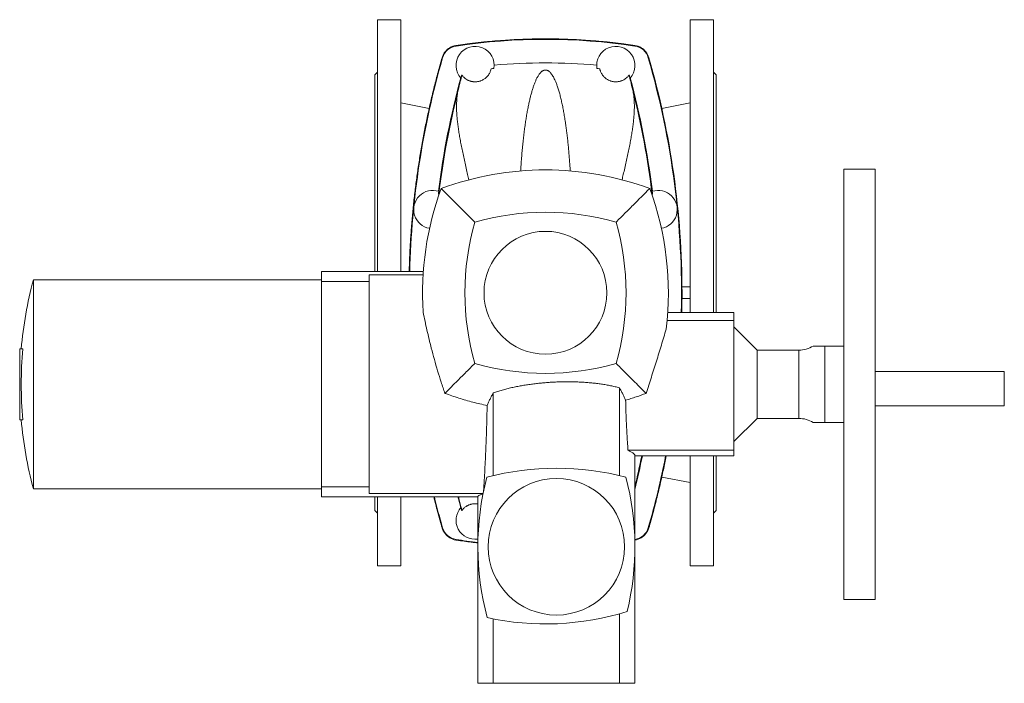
# Model space of a CAD drawing. Header units: millimetres. Extents: x -756 to 598, y -5 to 1781.
# Tile 1 of 10: x -756 to -35, y -5 to 481. Entities that reach past the tile are written whole.
import ezdxf

# ---------------------------------------------------------------- set-up
doc = ezdxf.new("R2010")
doc.units = ezdxf.units.MM

msp = doc.modelspace()

# ---------------------------------------------------------------- linework, layer by layer
at = {"color": 7, "linetype": 'Continuous', "lineweight": 15}
for p, q in [((-476.81, 481.24), (-493.81, 481.24)), ((-493.81, 296.74), (-493.81, 481.24)), ((-476.81, 481.24), (-476.81, 296.74)), ((-247.81, 481.24), (-264.81, 481.24)), ((-264.81, 481.24), (-264.81, 285.49)), ((-247.81, 481.24), (-247.81, 266.74)), ((-436.37, 462.31), (-436.37, 462.31)), ((-305.25, 462.31), (-305.25, 462.31)), ((-493.81, 442.74), (-495.81, 440.74)), ((-495.81, 296.74), (-495.81, 440.74)), ((-432.11, 440.81), (-432.05, 440.73)), ((-309.51, 440.81), (-309.57, 440.73)), ((-245.81, 440.74), (-247.81, 442.74)), ((-245.81, 440.74), (-245.81, 266.74)), ((-455.97, 416.19), (-476.81, 420.24)), ((-264.81, 420.24), (-285.65, 416.19)), ((-129.31, 371.74), (-152.31, 371.74)), ((-152.31, 371.74), (-152.31, 56.74)), ((-129.31, 371.74), (-129.31, 56.74)), ((-460.26, 296.74), (-534.81, 296.74)), ((-534.81, 289.44), (-534.81, 296.74)), ((-534.81, 290.74), (-745.81, 290.74)), ((-745.81, 137.74), (-745.81, 290.74)), ((-499.81, 289.44), (-534.81, 289.44)), ((-534.81, 139.04), (-534.81, 289.44)), ((-499.81, 294.27), (-460.42, 294.27)), ((-499.81, 289.44), (-499.81, 294.27)), ((-499.81, 139.04), (-499.81, 289.44)), ((-270.85, 285.49), (-264.81, 285.49)), ((-264.81, 285.49), (-264.81, 281.24)), ((-264.81, 276.99), (-264.81, 281.24)), ((-270.85, 276.99), (-264.81, 276.99)), ((-264.81, 266.74), (-264.81, 276.99)), ((-232.81, 260.94), (-281.75, 260.94)), ((-232.81, 266.74), (-281.29, 266.74)), ((-232.81, 260.94), (-232.81, 266.74)), ((-232.81, 166.01), (-232.81, 260.94)), ((-215.81, 239.24), (-232.81, 256.24)), ((-753.53, 240.24), (-755.81, 240.24)), ((-755.81, 188.24), (-755.81, 240.24)), ((-185.31, 239.24), (-215.81, 239.24)), ((-215.81, 189.24), (-215.81, 239.24)), ((-34.81, 223.53), (-129.31, 223.53)), ((-34.81, 223.53), (-34.81, 198.53)), ((-316.62, 211.66), (-316.62, 147.33)), ((-409, 207.99), (-409, 147.33)), ((-129.31, 198.53), (-34.81, 198.53)), ((-753.53, 188.24), (-755.81, 188.24)), ((-232.81, 172.24), (-215.81, 189.24)), ((-215.81, 189.24), (-185.31, 189.24)), ((-232.81, 166.01), (-310.4, 166.01)), ((-232.81, 161.74), (-232.81, 166.01)), ((-305.31, 95.24), (-305.31, 162.22)), ((-305.31, 161.74), (-232.81, 161.74)), ((-264.81, 81.24), (-264.81, 161.74)), ((-247.81, 161.74), (-247.81, 81.24)), ((-245.81, 161.74), (-245.81, 121.74)), ((-285.65, 146.29), (-264.81, 142.24)), ((-745.81, 137.74), (-534.81, 137.74)), ((-499.81, 139.04), (-534.81, 139.04)), ((-534.81, 131.74), (-534.81, 139.04)), ((-499.81, 134.21), (-499.81, 139.04)), ((-534.81, 131.74), (-420.31, 131.74)), ((-499.81, 134.21), (-416.48, 134.21)), ((-495.81, 121.74), (-495.81, 131.74)), ((-493.81, 81.24), (-493.81, 131.74)), ((-476.81, 81.24), (-476.81, 131.74)), ((-420.31, 132.07), (-420.31, 95.24)), ((-495.81, 121.74), (-493.81, 119.74)), ((-432.11, 121.67), (-432.05, 121.75)), ((-247.81, 119.74), (-245.81, 121.74)), ((-436.37, 100.17), (-436.37, 100.17)), ((-420.31, 95.24), (-420.31, -4.76)), ((-305.25, 100.17), (-305.31, 100.17)), ((-305.25, 100.17), (-305.31, 100.17)), ((-305.31, -4.76), (-305.31, 95.24)), ((-305.25, 100.17), (-305.25, 100.17)), ((-493.81, 81.24), (-476.81, 81.24)), ((-264.81, 81.24), (-247.81, 81.24)), ((-152.31, 56.74), (-129.31, 56.74)), ((-316.62, 46.17), (-316.62, -4.76)), ((-409, 42.44), (-409, -4.76)), ((-409, -4.76), (-420.31, -4.76)), ((-316.62, -4.76), (-409, -4.76)), ((-305.31, -4.76), (-316.62, -4.76))]:
    msp.add_line(p, q, dxfattribs=at)
at = {"color": 8, "linetype": 'Continuous', "lineweight": 0}
for p, q in [((-436.31, 461.92), (-436.37, 462.31)), ((-305.31, 461.92), (-305.25, 462.31)), ((-446.13, 453.3), (-446.51, 453.41)), ((-295.49, 453.3), (-295.11, 453.41)), ((-185.31, 239.24), (-185.31, 189.24)), ((-166.14, 242.24), (-166.14, 186.24)), ((-446.13, 109.18), (-446.51, 109.07)), ((-295.49, 109.18), (-295.11, 109.07)), ((-436.31, 100.56), (-436.37, 100.17)), ((-305.31, 100.55), (-305.25, 100.17))]:
    msp.add_line(p, q, dxfattribs=at)
at = {"color": 7, "linetype": 'Continuous', "lineweight": 15, "flags": 128}
for points in [[(-448.88, 353.39), (-449.07, 353.47), (-449.2, 353.52)], [(-292.74, 353.39), (-292.55, 353.47), (-292.42, 353.52)], [(-434.92, 131.74), (-434.53, 130.22), (-432.87, 123.93)]]:
    msp.add_lwpolyline(points, dxfattribs=at)
at = {"color": 7, "linetype": 'Continuous', "lineweight": 15}
for centre, radius in [((-370.81, 281.24), 45), ((-362.81, 95.24), 50)]:
    msp.add_circle(centre, radius, dxfattribs=at)
for centre, radius, start, end in [((-434.5, 449.95), 12.11, 98.60801, 163.93095), ((-434.5, 449.95), 12.5, 98.60801, 120.49718), ((-370.81, 29.24), 438, 90, 98.60798), ((-370.81, 29.24), 437.61, 81.39199, 98.60801), ((-422.31, 447.74), 14, 350.73897, 221.75277), ((-370.81, 29.24), 438, 81.39202, 90), ((-319.31, 447.74), 14, 318.24723, 189.26103), ((-307.12, 449.95), 12.11, 16.06905, 81.39199), ((-307.12, 449.95), 12.5, 59.50282, 81.39199), ((151.19, 281.24), 621.61, 163.93095, 178.57116), ((-370.81, 29.24), 420.37, 84.88186, 95.11814), ((-892.81, 281.24), 621.61, 358.66336, 16.06905), ((151.19, 281.24), 604.73, 164.70029, 164.93504), ((-370.81, 29.24), 417.95, 95.17284, 95.45775), ((-370.81, 29.24), 417.95, 84.54225, 84.82716), ((-892.81, 281.24), 604.73, 15.06496, 15.29971), ((151.19, 281.24), 604.88, 164.92569, 172.9393), ((-892.81, 281.24), 604.88, 7.0607, 15.07431), ((-370.81, 151.24), 220, 69.69803, 110.30197), ((-453.31, 342.24), 14, 71.87744, 260.22719), ((-240.81, 281.24), 220, 159.69803, 183.70098), ((151.19, 281.24), 604.73, 172.94198, 173.13576), ((-500.81, 281.24), 220, 353.06025, 20.30197), ((-288.31, 342.24), 14, 279.77281, 108.12256), ((-892.81, 281.24), 604.73, 6.86424, 7.05802), ((-370.81, 151.24), 189, 74.10225, 105.89775), ((-240.81, 281.24), 189, 164.10225, 195.89775), ((-500.81, 281.24), 189, 344.10225, 15.89775), ((-458.2, 214.24), 297.61, 165.10517, 174.98814), ((-458.2, 214.24), 296.47, 174.96886, 185.03114), ((-185.31, 259.24), 20, 270, 301.78768), ((-370.81, 411.24), 189, 254.10225, 285.89775), ((-458.2, 214.24), 297.61, 185.01186, 194.89483), ((-185.31, 169.24), 20, 58.21157, 90), ((-892.81, 281.24), 604.88, 346.23327, 348.60562), ((-892.81, 281.24), 621.61, 343.93095, 348.91625), ((-362.81, -47.26), 200, 75.25263, 104.74737), ((-220.31, 95.24), 200, 165.25263, 195.03298), ((-505.31, 95.24), 200, 346.28739, 14.74737), ((151.19, 281.24), 621.61, 193.91638, 196.06905), ((-422.31, 114.74), 14, 138.24723, 278.21321), ((151.19, 281.24), 604.73, 195.06496, 195.29971), ((-434.5, 112.53), 12.11, 196.06905, 261.39199), ((-307.12, 112.53), 12.11, 278.60801, 343.93095), ((-434.5, 112.53), 12.5, 239.50282, 261.39199), ((-307.12, 112.53), 12.5, 278.60801, 300.49718), ((-370.81, 533.24), 438, 261.39202, 263.51093), ((-370.81, 533.24), 437.61, 261.39199, 263.50508), ((-370.65, 238.73), 200, 257.6398, 287.35053)]:
    msp.add_arc(centre, radius, start, end, dxfattribs=at)
at = {"color": 8, "linetype": 'Continuous', "lineweight": 0}
for centre, start, end in [((151.19, 281.24), 165.79517, 173.14362), ((-892.81, 281.24), 6.85638, 14.20483), ((-892.81, 281.24), 346.42103, 348.59641)]:
    msp.add_arc(centre, 604.39, start, end, dxfattribs=at)
at = {"color": 7, "linetype": 'Continuous', "lineweight": 15}
for points in [[(-440.84, 460.72), (-439.49, 461.51), (-437.98, 462.06), (-436.37, 462.31)], [(-300.78, 460.72), (-302.13, 461.51), (-303.64, 462.06), (-305.25, 462.31)], [(-444.35, 457.64), (-443.39, 458.87), (-442.19, 459.92), (-440.84, 460.72)], [(-297.27, 457.64), (-298.23, 458.87), (-299.43, 459.92), (-300.78, 460.72)], [(-295.11, 453.41), (-295.55, 454.94), (-296.29, 456.38), (-297.27, 457.64)], [(-446.51, 109.07), (-446.07, 107.54), (-445.33, 106.1), (-444.35, 104.85)], [(-444.35, 104.85), (-443.39, 103.61), (-442.19, 102.56), (-440.84, 101.76)], [(-440.84, 101.76), (-439.49, 100.97), (-437.98, 100.42), (-436.37, 100.17)], [(-300.78, 101.76), (-302.13, 100.97), (-303.64, 100.42), (-305.25, 100.17)], [(-297.27, 104.85), (-298.23, 103.61), (-299.43, 102.56), (-300.78, 101.76)]]:
    msp.add_open_spline(points, degree=3, dxfattribs=at)
for points, knots in [([(-436.37, 462.31), (-431.89, 462.98), (-427.41, 463.59), (-405.63, 466.2), (-388.23, 467.24), (-370.81, 467.24)], [0.7420073, 0.7420073, 0.7420073, 0.7420073, 0.7952181, 0.7952181, 1, 1, 1, 1]), ([(-305.25, 462.31), (-309.73, 462.98), (-314.21, 463.59), (-335.99, 466.2), (-353.39, 467.24), (-370.81, 467.24)], [0.7420073, 0.7420073, 0.7420073, 0.7420073, 0.7952181, 0.7952181, 1, 1, 1, 1]), ([(-446.51, 453.41), (-446.14, 454.67), (-445.59, 455.84), (-444.72, 457.15), (-444.54, 457.4), (-444.35, 457.64)], [0.68461516, 0.68461516, 0.68461516, 0.68461516, 0.7000316, 0.7000316, 0.70373851, 0.70373851, 0.70373851, 0.70373851]), ([(-470.59, 296.74), (-470.54, 298.87), (-470.41, 304.64), (-469.97, 314.05), (-469.3, 324.97), (-468.44, 335.81), (-467.4, 346.57), (-466.18, 357.25), (-464.77, 367.91), (-463.17, 378.61), (-461.38, 389.35), (-459.37, 400.13), (-457.18, 410.87), (-454.8, 421.58), (-452.23, 432.24), (-449.49, 442.86), (-447.5, 449.89), (-446.51, 453.41)], [0, 0, 0, 0, 0.040141, 0.108978, 0.177816, 0.246653, 0.314261, 0.381869, 0.449477, 0.517085, 0.586073, 0.655061, 0.724049, 0.793037, 0.862024, 0.931012, 1, 1, 1, 1]), ([(-270.81, 281.24), (-270.81, 310.31), (-272.85, 339.39), (-280.98, 396.97), (-287.06, 425.47), (-295.11, 453.41)], [0, 0, 0, 0, 0.5, 0.5, 1, 1, 1, 1]), ([(-434.72, 429.55), (-434.17, 431.93), (-433.66, 434.05), (-432.76, 437.77), (-432.37, 439.38), (-432.05, 440.73)], [0, 0, 0, 0, 0.5, 0.5, 1, 1, 1, 1]), ([(-410.56, 445.29), (-410.66, 444.82), (-410.8, 444.29), (-411.11, 443.41), (-411.24, 443.11), (-411.53, 442.46), (-411.7, 442.13), (-412.09, 441.43), (-412.32, 441.07), (-412.87, 440.32), (-413.19, 439.93), (-413.76, 439.32), (-413.96, 439.11), (-414.41, 438.7), (-414.66, 438.49), (-415.2, 438.07), (-415.5, 437.85), (-416.16, 437.43), (-416.53, 437.22), (-417.35, 436.81), (-417.81, 436.6), (-418.57, 436.33), (-418.84, 436.25), (-419.41, 436.09), (-419.71, 436.02), (-420.33, 435.9), (-420.64, 435.85), (-421.28, 435.78), (-421.6, 435.76), (-422.22, 435.74), (-422.52, 435.74), (-423.1, 435.76), (-423.38, 435.79), (-423.91, 435.84), (-424.17, 435.88), (-424.65, 435.97), (-424.87, 436.02), (-425.31, 436.12), (-425.52, 436.18), (-425.92, 436.29), (-426.11, 436.36), (-426.66, 436.55), (-426.99, 436.68), (-427.6, 436.96), (-427.88, 437.11), (-428.67, 437.55), (-429.13, 437.85), (-429.93, 438.46), (-430.27, 438.75), (-431.2, 439.64), (-431.67, 440.2), (-432.05, 440.73)], [0, 0, 0, 0, 0.125, 0.125, 0.1875, 0.1875, 0.25, 0.25, 0.3125, 0.3125, 0.375, 0.375, 0.40625, 0.40625, 0.4375, 0.4375, 0.46875, 0.46875, 0.5, 0.5, 0.53125, 0.53125, 0.546875, 0.546875, 0.5625, 0.5625, 0.578125, 0.578125, 0.59375, 0.59375, 0.609375, 0.609375, 0.625, 0.625, 0.640625, 0.640625, 0.65625, 0.65625, 0.671875, 0.671875, 0.6875, 0.6875, 0.71875, 0.71875, 0.75, 0.75, 0.8125, 0.8125, 0.875, 0.875, 1, 1, 1, 1]), ([(-352.69, 370.46), (-352.75, 371.55), (-352.9, 374.08), (-353.17, 377.96), (-353.49, 382.1), (-353.84, 386.15), (-354.22, 390.12), (-354.63, 394), (-355.07, 397.79), (-355.54, 401.47), (-356.07, 405.25), (-356.66, 409.1), (-357.32, 412.98), (-358.01, 416.69), (-358.75, 420.24), (-359.53, 423.64), (-360.35, 426.86), (-361.23, 429.89), (-362.12, 432.63), (-363.03, 435.1), (-363.88, 437.08), (-364.67, 438.69), (-365.4, 440), (-366.14, 441.14), (-366.9, 442.13), (-367.6, 442.88), (-368.27, 443.45), (-368.86, 443.84), (-369.33, 444.07), (-369.73, 444.22), (-370.02, 444.3), (-370.35, 444.36), (-370.72, 444.39), (-371.1, 444.38), (-371.42, 444.34), (-371.69, 444.28), (-371.97, 444.19), (-372.26, 444.08), (-372.63, 443.9), (-373.13, 443.61), (-373.68, 443.19), (-374.21, 442.68), (-374.77, 442.06), (-375.35, 441.32), (-376.13, 440.16), (-377.02, 438.6), (-377.99, 436.57), (-378.87, 434.38), (-379.7, 432.02), (-380.51, 429.49), (-381.28, 426.79), (-382.01, 423.94), (-382.73, 420.88), (-383.42, 417.6), (-384.1, 414.1), (-384.74, 410.44), (-385.34, 406.63), (-385.92, 402.63), (-386.47, 398.43), (-386.98, 394.05), (-387.46, 389.52), (-387.9, 384.86), (-388.3, 379.99), (-388.65, 375.2), (-388.84, 371.96), (-388.93, 370.48)], [0, 0, 0, 0, 0.01488, 0.034685, 0.054499, 0.074312, 0.094118, 0.114201, 0.134292, 0.154384, 0.174467, 0.198102, 0.221752, 0.245401, 0.269036, 0.293144, 0.317268, 0.341391, 0.365498, 0.387358, 0.409218, 0.423863, 0.438509, 0.453152, 0.464514, 0.475892, 0.483609, 0.488962, 0.493469, 0.495127, 0.496808, 0.498278, 0.499764, 0.501042, 0.502519, 0.503824, 0.505159, 0.507357, 0.509559, 0.514055, 0.52107, 0.528093, 0.535117, 0.545751, 0.556387, 0.57741, 0.598445, 0.619483, 0.64051, 0.66189, 0.68328, 0.704671, 0.726051, 0.748649, 0.771266, 0.793889, 0.816506, 0.839105, 0.862359, 0.885635, 0.908917, 0.932193, 0.955448, 0.979673, 1, 1, 1, 1]), ([(-331.06, 445.29), (-330.96, 444.82), (-330.82, 444.29), (-330.51, 443.41), (-330.38, 443.11), (-330.09, 442.46), (-329.92, 442.13), (-329.53, 441.43), (-329.3, 441.07), (-328.75, 440.32), (-328.43, 439.93), (-327.86, 439.32), (-327.66, 439.11), (-327.21, 438.7), (-326.96, 438.49), (-326.42, 438.07), (-326.12, 437.85), (-325.46, 437.43), (-325.09, 437.22), (-324.27, 436.81), (-323.81, 436.6), (-323.05, 436.33), (-322.78, 436.25), (-322.21, 436.09), (-321.91, 436.02), (-321.29, 435.9), (-320.98, 435.85), (-320.34, 435.78), (-320.02, 435.76), (-319.4, 435.74), (-319.1, 435.74), (-318.52, 435.76), (-318.24, 435.79), (-317.71, 435.84), (-317.45, 435.88), (-316.97, 435.97), (-316.75, 436.02), (-316.31, 436.12), (-316.1, 436.18), (-315.7, 436.29), (-315.51, 436.36), (-314.96, 436.55), (-314.63, 436.68), (-314.02, 436.96), (-313.74, 437.11), (-312.95, 437.55), (-312.49, 437.85), (-311.69, 438.46), (-311.35, 438.75), (-310.42, 439.64), (-309.95, 440.2), (-309.57, 440.73)], [0, 0, 0, 0, 0.125, 0.125, 0.1875, 0.1875, 0.25, 0.25, 0.3125, 0.3125, 0.375, 0.375, 0.40625, 0.40625, 0.4375, 0.4375, 0.46875, 0.46875, 0.5, 0.5, 0.53125, 0.53125, 0.546875, 0.546875, 0.5625, 0.5625, 0.578125, 0.578125, 0.59375, 0.59375, 0.609375, 0.609375, 0.625, 0.625, 0.640625, 0.640625, 0.65625, 0.65625, 0.671875, 0.671875, 0.6875, 0.6875, 0.71875, 0.71875, 0.75, 0.75, 0.8125, 0.8125, 0.875, 0.875, 1, 1, 1, 1]), ([(-306.89, 429.55), (-307.45, 431.93), (-307.96, 434.05), (-308.86, 437.77), (-309.25, 439.38), (-309.57, 440.73)], [0, 0, 0, 0, 0.5, 0.5, 1, 1, 1, 1]), ([(-426.9, 363.95), (-427.2, 365.22), (-427.87, 368.14), (-428.89, 372.57), (-429.95, 377.25), (-430.95, 381.82), (-431.88, 386.26), (-432.73, 390.54), (-433.49, 394.66), (-434.16, 398.61), (-434.73, 402.44), (-435.2, 406.13), (-435.56, 409.73), (-435.81, 413.22), (-435.93, 416.59), (-435.91, 419.82), (-435.75, 422.88), (-435.48, 425.49), (-435.13, 427.71), (-434.86, 428.94), (-434.72, 429.55)], [0, 0, 0, 0, 0.0454059, 0.1038574, 0.1623607, 0.2208799, 0.2793802, 0.3378293, 0.3947212, 0.451666, 0.5086263, 0.565567, 0.6224556, 0.6812682, 0.740146, 0.7990432, 0.8579164, 0.9167252, 0.9583464, 1, 1, 1, 1]), ([(-314.72, 363.94), (-314.42, 365.22), (-313.75, 368.14), (-312.73, 372.57), (-311.67, 377.25), (-310.67, 381.82), (-309.74, 386.26), (-308.89, 390.54), (-308.13, 394.66), (-307.46, 398.61), (-306.89, 402.44), (-306.42, 406.13), (-306.06, 409.73), (-305.81, 413.22), (-305.69, 416.59), (-305.71, 419.82), (-305.87, 422.88), (-306.14, 425.49), (-306.49, 427.71), (-306.76, 428.94), (-306.89, 429.55)], [0, 0, 0, 0, 0.045453, 0.103902, 0.162402, 0.220918, 0.279416, 0.337862, 0.394751, 0.451693, 0.508651, 0.565588, 0.622474, 0.681284, 0.740159, 0.799053, 0.857923, 0.916729, 0.958348, 1, 1, 1, 1]), ([(-448.64, 353.3), (-448.69, 353.32), (-448.83, 353.38), (-448.86, 353.39), (-448.88, 353.39)], [0, 0, 0, 0, 0.343786, 1, 1, 1, 1]), ([(-422.58, 333.01), (-424.64, 335.07), (-428.77, 339.2), (-436.97, 347.4), (-443.07, 353.5), (-447.14, 357.57)], [0, 0, 0, 0, 0.249988, 0.499976, 1, 1, 1, 1]), ([(-294.48, 357.57), (-298.55, 353.5), (-304.65, 347.4), (-312.85, 339.2), (-316.98, 335.07), (-319.04, 333.01)], [0, 0, 0, 0, 0.4999771, 0.7499889, 1, 1, 1, 1]), ([(-292.98, 353.3), (-292.93, 353.32), (-292.79, 353.38), (-292.76, 353.39), (-292.74, 353.39)], [0, 0, 0, 0, 0.342176, 1, 1, 1, 1]), ([(-270.81, 281.24), (-270.82, 277.59), (-270.83, 272.76), (-270.97, 267.93), (-271, 266.74)], [0, 0, 0, 0, 0.754468, 1, 1, 1, 1]), ([(-444.46, 207.59), (-445.38, 210.33), (-447.22, 215.79), (-449.78, 224.06), (-452.18, 232.39), (-454.25, 240.15), (-456.04, 247.31), (-457.57, 253.87), (-459.02, 260.45), (-459.91, 264.84), (-460.35, 267.04)], [0, 0, 0, 0, 0.140125, 0.280251, 0.420824, 0.561398, 0.670946, 0.780494, 0.890247, 1, 1, 1, 1]), ([(-282.42, 254.66), (-283, 252.72), (-284.16, 248.83), (-285.93, 242.97), (-287.71, 237.11), (-289.53, 231.22), (-291.38, 225.32), (-293.27, 219.39), (-295.18, 213.47), (-296.48, 209.53), (-297.13, 207.56)], [0, 0, 0, 0, 0.124384, 0.248804, 0.373225, 0.497609, 0.623188, 0.748804, 0.874421, 1, 1, 1, 1]), ([(-166.14, 242.24), (-166.64, 242.24), (-167.32, 242.24), (-168.52, 242.24), (-168.95, 242.24), (-169.85, 242.24), (-170.31, 242.24), (-171.25, 242.24), (-171.72, 242.24), (-172.63, 242.24), (-173.06, 242.24), (-173.83, 242.24), (-174.16, 242.24), (-174.52, 242.24), (-174.61, 242.24), (-174.71, 242.24), (-174.73, 242.24), (-174.76, 242.24), (-174.77, 242.24), (-174.77, 242.24), (-174.77, 242.24), (-174.77, 242.24), (-174.77, 242.24), (-174.77, 242.24)], [0, 0, 0, 0, 0.25, 0.25, 0.375, 0.375, 0.5, 0.5, 0.625, 0.625, 0.75, 0.75, 0.875, 0.875, 0.9375, 0.9375, 0.96875, 0.96875, 0.984375, 0.992187, 0.996094, 0.996094, 1, 1, 1, 1]), ([(-152.31, 242.24), (-153.55, 242.24), (-156.04, 242.24), (-159.04, 242.24), (-161.38, 242.24), (-163.07, 242.24), (-164.69, 242.24), (-165.66, 242.24), (-166.14, 242.24)], [0, 0, 0, 0, 0.24991, 0.499816, 0.6248648, 0.749924, 0.8749694, 1, 1, 1, 1]), ([(-422.58, 229.47), (-424.65, 227.4), (-428.8, 223.25), (-436.1, 215.95), (-441.3, 210.75), (-444.46, 207.59)], [0, 0, 0, 0, 0.28245, 0.564909, 1, 1, 1, 1]), ([(-297.13, 207.56), (-300.3, 210.73), (-305.51, 215.94), (-312.82, 223.25), (-316.97, 227.4), (-319.04, 229.47)], [0, 0, 0, 0, 0.435895, 0.717943, 1, 1, 1, 1]), ([(-316.62, 211.66), (-317.68, 211.93), (-319.8, 212.48), (-323.07, 213.19), (-326.41, 213.83), (-329.83, 214.38), (-333.35, 214.86), (-336.96, 215.26), (-340.6, 215.57), (-344.25, 215.81), (-347.89, 215.97), (-351.52, 216.06), (-355.16, 216.09), (-358.85, 216.04), (-362.58, 215.93), (-366.34, 215.74), (-370.09, 215.49), (-373.81, 215.17), (-377.49, 214.78), (-381.14, 214.33), (-384.76, 213.81), (-388.36, 213.21), (-391.96, 212.53), (-395.53, 211.78), (-399.04, 210.94), (-402.46, 210.03), (-405.79, 209.06), (-407.93, 208.35), (-409, 207.99)], [0, 0, 0, 0, 0.037662, 0.075357, 0.113053, 0.150715, 0.189505, 0.228332, 0.267159, 0.30595, 0.343602, 0.381286, 0.41897, 0.456623, 0.495331, 0.534072, 0.572814, 0.611522, 0.649858, 0.688226, 0.726593, 0.764929, 0.804345, 0.843797, 0.883248, 0.922665, 0.961332, 1, 1, 1, 1]), ([(-312.1, 202.55), (-312.43, 203.33), (-313.09, 204.88), (-314.19, 207.17), (-315.35, 209.43), (-316.2, 210.92), (-316.62, 211.66)], [0, 0, 0, 0, 0.2497232, 0.4994471, 0.7497226, 1, 1, 1, 1]), ([(-413.53, 198.69), (-415.27, 199.07), (-418.76, 199.82), (-423.96, 201.12), (-429.13, 202.54), (-434.27, 204.1), (-439.39, 205.77), (-442.77, 206.98), (-444.46, 207.59)], [0, 0, 0, 0, 0.166206, 0.332438, 0.498646, 0.665755, 0.832889, 1, 1, 1, 1]), ([(-409, 207.99), (-409.42, 207.23), (-410.27, 205.71), (-411.43, 203.4), (-412.53, 201.06), (-413.19, 199.48), (-413.53, 198.69)], [0, 0, 0, 0, 0.2497369, 0.4994726, 0.7497356, 1, 1, 1, 1]), ([(-297.13, 207.56), (-299.51, 206.7), (-303.17, 205.37), (-308.17, 203.74), (-310.79, 202.95), (-312.1, 202.55)], [0, 0, 0, 0, 0.480404, 0.74016, 1, 1, 1, 1]), ([(-310.4, 166.01), (-310.54, 168.01), (-310.81, 172.01), (-311.17, 178.05), (-311.48, 184.13), (-311.75, 190.24), (-311.96, 196.39), (-312.05, 200.5), (-312.1, 202.55)], [0, 0, 0, 0, 0.166099, 0.332227, 0.498325, 0.66554, 0.832786, 1, 1, 1, 1]), ([(-416.07, 136.21), (-415.92, 138.78), (-415.61, 143.91), (-415.19, 151.64), (-414.8, 159.4), (-414.44, 167.2), (-414.13, 175.04), (-413.88, 182.91), (-413.67, 190.79), (-413.57, 196.06), (-413.53, 198.69)], [0, 0, 0, 0, 0.124575, 0.249174, 0.373772, 0.498345, 0.623746, 0.749173, 0.8746, 1, 1, 1, 1]), ([(-174.77, 186.24), (-174.77, 186.24), (-174.77, 186.24), (-174.77, 186.24), (-174.77, 186.24), (-174.77, 186.24), (-174.76, 186.24), (-174.73, 186.24), (-174.71, 186.24), (-174.62, 186.24), (-174.53, 186.24), (-174.18, 186.24), (-173.85, 186.24), (-173.09, 186.24), (-172.66, 186.24), (-171.75, 186.24), (-171.28, 186.24), (-169.87, 186.24), (-168.95, 186.24), (-167.74, 186.24), (-167.36, 186.24), (-166.69, 186.24), (-166.39, 186.24), (-166.14, 186.24)], [0, 0, 0, 0, 0.003906, 0.003906, 0.007812, 0.015625, 0.03125, 0.03125, 0.0625, 0.0625, 0.125, 0.125, 0.25, 0.25, 0.375, 0.375, 0.5, 0.5, 0.75, 0.75, 0.875, 0.875, 1, 1, 1, 1]), ([(-166.14, 186.24), (-165.66, 186.24), (-164.69, 186.24), (-163.08, 186.24), (-161.38, 186.24), (-159.05, 186.24), (-156.04, 186.24), (-153.55, 186.24), (-152.31, 186.24)], [0, 0, 0, 0, 0.1249032, 0.2498226, 0.374754, 0.4996758, 0.7498368, 1, 1, 1, 1]), ([(-305.31, 162.22), (-305.33, 162.31), (-305.35, 162.47), (-305.6, 162.81), (-306, 163.2), (-306.57, 163.66), (-307.29, 164.16), (-308.16, 164.73), (-309.19, 165.34), (-310, 165.79), (-310.4, 166.01)], [0, 0, 0, 0, 0.119899, 0.246499, 0.373103, 0.499588, 0.624254, 0.748923, 0.874461, 1, 1, 1, 1]), ([(-282.4, 161.74), (-283.08, 158.36), (-284.47, 151.4), (-286.82, 140.9), (-289.38, 130.24), (-292.13, 119.63), (-294.12, 112.59), (-295.11, 109.07)], [0, 0, 0, 0, 0.190709, 0.393032, 0.595355, 0.797677, 1, 1, 1, 1]), ([(-452.56, 131.74), (-452.44, 131.24), (-451.47, 127.19), (-449.48, 119.63), (-447.5, 112.59), (-446.51, 109.07)], [0, 0, 0, 0, 0.065359, 0.532679, 1, 1, 1, 1]), ([(-434.44, 131.74), (-434.36, 131.38), (-434.09, 130.25), (-433.68, 128.54), (-433.21, 126.58), (-432.78, 124.8), (-432.39, 123.16), (-432.16, 122.22), (-432.05, 121.75)], [0, 0, 0, 0, 0.086293, 0.268014, 0.449687, 0.633109, 0.81658, 1, 1, 1, 1]), ([(-420.28, 132.07), (-420.28, 132.11), (-420.29, 132.22), (-420.02, 132.45), (-419.52, 132.77), (-418.77, 133.15), (-417.78, 133.59), (-416.93, 133.93), (-416.5, 134.1)], [0, 0, 0, 0, 0.1129246, 0.2879725, 0.462914, 0.6419028, 0.8210074, 1, 1, 1, 1]), ([(-420.31, 126.57), (-420.49, 126.6), (-420.91, 126.67), (-421.57, 126.72), (-422.33, 126.75), (-423.11, 126.72), (-423.92, 126.64), (-424.67, 126.52), (-425.36, 126.35), (-426.11, 126.13), (-426.88, 125.85), (-427.65, 125.5), (-428.32, 125.14), (-429.05, 124.68), (-429.8, 124.14), (-430.52, 123.52), (-431.13, 122.91), (-431.63, 122.31), (-431.91, 121.94), (-432.05, 121.75)], [0, 0, 0, 0, 0.021199, 0.048415, 0.07565, 0.110666, 0.145746, 0.183804, 0.222013, 0.260171, 0.319869, 0.379743, 0.439737, 0.4996, 0.599494, 0.699529, 0.799716, 0.899944, 1, 1, 1, 1]), ([(-295.11, 109.07), (-295.48, 107.81), (-296.03, 106.64), (-296.9, 105.33), (-297.08, 105.08), (-297.27, 104.85)], [0.68461514, 0.68461514, 0.68461514, 0.68461514, 0.7000316, 0.7000316, 0.70373851, 0.70373851, 0.70373851, 0.70373851]), ([(-436.37, 100.17), (-435.69, 100.07), (-431.52, 99.45), (-426.17, 98.7), (-421.48, 98.2), (-420.31, 98.08)], [0, 0, 0, 0, 0.125951, 0.782348, 1, 1, 1, 1])]:
    msp.add_open_spline(points, degree=3, knots=knots, dxfattribs=at)

doc.saveas('drawing.dxf')
